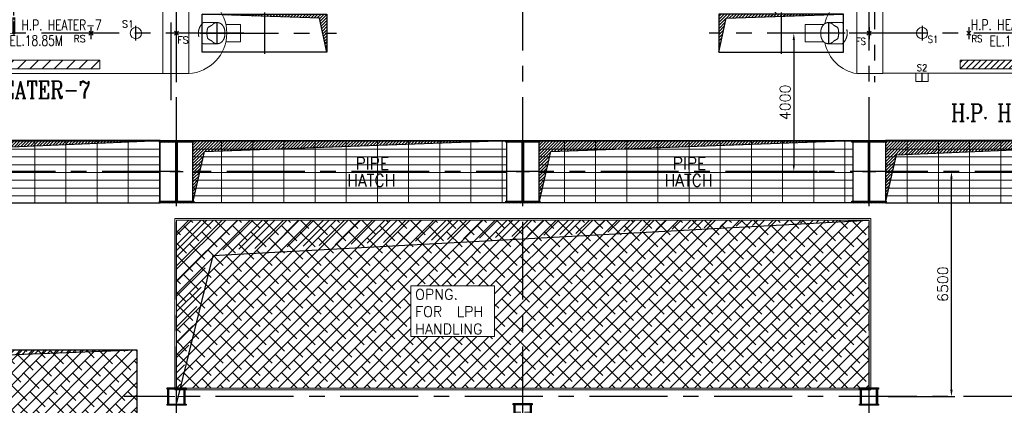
# Model space of a CAD drawing. Header units: inches. Extents: x 306235 to 1392759, y -66369 to 421098.
# Tile 72 of 91: x 480168 to 508603, y 118375 to 129514. Entities that reach past the tile are written whole.
import ezdxf

# ---------------------------------------------------------------- set-up
doc = ezdxf.new("R2010")
doc.units = ezdxf.units.IN
doc.header["$LTSCALE"] = 1800
doc.header["$MEASUREMENT"] = 0
for name, pattern in [('CENTER', [2, 1.25, -0.25, 0.25, -0.25]), ('CENTER2', [1.125, 0.75, -0.125, 0.125, -0.125]), ('HIDDEN', [0.375, 0.25, -0.125]), ('HIDDEN2', [0.1875, 0.125, -0.0625])]:
    doc.linetypes.add(name, pattern=pattern)
doc.layers.get('0').update_dxf_attribs({"color": 253, "lineweight": 9})
for name, color, linetype, lineweight in [('A-CHEQUERED PLATE HATCH', 252, 'Continuous', 9), ('A-REMOVABLE GRATING', 252, 'Continuous', 9), ('EQUIP', 8, 'HIDDEN', 9), ('STEEL', 231, 'Continuous', 18)]:
    doc.layers.add(name, color=color, linetype=linetype, lineweight=lineweight)
for name, color, linetype in [('AUX COL', 1, 'Continuous'), ('CEN', 2, 'CENTER'), ('COL', 1, 'Continuous'), ('DIM', 4, 'Continuous'), ('EXPERIMENT', 6, 'Continuous'), ('GRID', 251, 'CENTER'), ('OPENING', 40, 'Continuous'), ('TEXT', 3, 'Continuous')]:
    doc.layers.add(name, color=color, linetype=linetype)
doc.styles.add('COMPLEX', font='complex')
doc.styles.add('ROAMNS', font='ROMANS.shx')
doc.styles.add('ROMANS', font='romans.shx')
doc.styles.add('ROMANT', font='romant')
doc.dimstyles.new('DIM INT 1', dxfattribs={"dimtxt": 300, "dimasz": 200, "dimexe": 100, "dimexo": 100, "dimgap": 100, "dimtad": 1, "dimdec": 0, "dimzin": 13, "dimdsep": 46, "dimlunit": 5, "dimtxsty": 'ROAMNS', "dimblk1": 'CLOSEDBLANK', "dimcen": 0.09, "dimclrd": 9, "dimclre": 9, "dimclrt": 4, "dimadec": 0, "dimazin": 0, "dimtfac": 1, "dimtdec": 0, "dimtix": 1, "dimtmove": 2, "dimatfit": 3, "dimfxl": 1, "dimtolj": 1, "dimtzin": 13, "dimarcsym": 0})
doc.dimstyles.new('STANDARD1', dxfattribs={"dimtxt": 300, "dimasz": 250, "dimexe": 0, "dimexo": 0, "dimgap": 80, "dimtad": 1, "dimdec": 0, "dimzin": 0, "dimdsep": 46, "dimtxsty": 'ROMANS', "dimcen": 0, "dimclrd": 4, "dimclre": 4, "dimclrt": 7, "dimadec": 0, "dimazin": 0, "dimtfac": 0.09, "dimtdec": 0, "dimtix": 1, "dimtofl": 0, "dimtmove": 0, "dimatfit": 3, "dimfxl": 1, "dimtolj": 1, "dimtzin": 0, "dimarcsym": 0})

# ---------------------------------------------------------------- blocks, each defined once
blk = doc.blocks.new('*D800')
at = {"layer": 'Defpoints', "color": 0, "transparency": 16777216}
for p in [(506936, 125125), (507077, 125125), (505149, 118625)]:
    blk.add_point(p, dxfattribs=at)
at = {"layer": 'DIM', "color": 9, "lineweight": -2, "transparency": 16777216}
for p, q in [((507036, 125125), (507177, 125125)), ((507077, 118825), (507077, 124925)), ((505249, 118625), (507177, 118625))]:
    blk.add_line(p, q, dxfattribs=at)
at = {"layer": 'DIM', "color": 9, "transparency": 16777216}
for points in [[(507044, 124925), (507110, 124925), (507077, 125125)], [(507044, 118825), (507110, 118825), (507077, 118625)]]:
    blk.add_solid(points, dxfattribs=at)
at = {"layer": 'DIM', "color": 4, "transparency": 16777216, "insert": (506827, 121875), "char_height": 300, "attachment_point": 5, "rotation": 90, "style": 'ROAMNS'}
blk.add_mtext('\\A1;6500', dxfattribs=at)
blk = doc.blocks.new('_ClosedBlank')
at = {"color": 0, "linetype": 'ByBlock', "lineweight": -2}
for p, q in [((-1, 0.17), (0, 0)), ((-1, 0.17), (-1, -0.17)), ((0, 0), (-1, -0.17))]:
    blk.add_line(p, q, dxfattribs=at)
blk = doc.blocks.new('*D828')
at = {"layer": 'Defpoints', "color": 0, "transparency": 16777216}
for p in [(502779, 129125), (502524, 125125), (503313, 125125)]:
    blk.add_point(p, dxfattribs=at)
at = {"layer": 'DIM', "color": 9, "lineweight": -2, "transparency": 16777216}
for p, q in [((502679, 129125), (502424, 129125)), ((502524, 128925), (502524, 125325)), ((503213, 125125), (502424, 125125))]:
    blk.add_line(p, q, dxfattribs=at)
at = {"layer": 'DIM', "color": 9, "transparency": 16777216}
for points in [[(502491, 128925), (502557, 128925), (502524, 129125)], [(502491, 125325), (502557, 125325), (502524, 125125)]]:
    blk.add_solid(points, dxfattribs=at)
at = {"layer": 'DIM', "color": 4, "transparency": 16777216, "insert": (502274, 127125), "char_height": 300, "attachment_point": 5, "rotation": 90, "style": 'ROAMNS'}
blk.add_mtext('\\A1;4000', dxfattribs=at)
blk = doc.blocks.new('B-ROW COLUMN')
at = {"layer": 'COL'}
h = blk.add_hatch(dxfattribs=at)
h.set_pattern_fill('ANSI31', color=256, scale=200, style=0)
h.set_pattern_definition([(45, (155648.048, 63141.767), (-17.67767, 17.67767), [])])
h.paths.add_polyline_path([(171095, 85178), (172085, 85178), (172085, 85128), (171095, 85128)])
h.paths.add_polyline_path([(171574, 86878), (171606, 86878), (171606, 85178), (171574, 85178)])
h.paths.add_polyline_path([(171095, 86928), (172085, 86928), (172085, 86878), (171095, 86878)])
blk.add_line((171590, 85128), (171590, 86928))
at = {"layer": 'CEN'}
for p, q in [((171590, 85128), (171590, 86928)), ((171399, 86028), (171782, 86028))]:
    blk.add_line(p, q, dxfattribs=at)
at = {"layer": 'COL'}
for points in [[(171095, 86928), (172085, 86928), (172085, 86878), (171095, 86878)], [(171574, 86878), (171606, 86878), (171606, 85178), (171574, 85178)], [(171095, 85178), (172085, 85178), (172085, 85128), (171095, 85128)]]:
    blk.add_lwpolyline(points, close=True, dxfattribs=at)
blk = doc.blocks.new('A$C79836699')
at = {"layer": 'OPENING'}
h = blk.add_hatch(dxfattribs=at)
h.set_pattern_fill('ANSI31', color=8, scale=500, style=0)
h.set_pattern_definition([(45, (53194.6, -4e-10), (-44.194174, 44.194174), [])])
h.paths.add_polyline_path([(4340, 550), (2440, 550), (2440, 491), (4130, 437), (4340, -550)])
h.paths.add_polyline_path([(2440, 550), (740, 550), (2440, 491)])
at = {"layer": 'STEEL'}
h = blk.add_hatch(dxfattribs=at)
h.set_pattern_fill('ANSI31', color=8, scale=2000, style=0)
h.set_pattern_definition([(45, (120016.07, -225), (-176.7767, 176.7767), [])])
h.paths.add_polyline_path([(-14442, 785), (-14442, 1035), (-2220, 1035), (-2220, 785)])
h = blk.add_hatch(dxfattribs=at)
h.set_pattern_fill('ANSI31', color=8, scale=2000, style=0)
h.set_pattern_definition([(45, (120016.07, -775), (-176.7767, 176.7767), [])])
h.paths.add_polyline_path([(-14442, -1035), (-14442, -785), (-2220, -785), (-2220, -1035)])
at = {"layer": 'CEN', "color": 8, "linetype": 'CENTER'}
for p, q in [((-160, -1939), (-160, 2706)), ((-1175, 1163), (-1175, 1400)), ((0, -1412), (0, 1345)), ((-6485, -322), (-6485, 312)), ((1175, -305), (1175, 305)), ((1945, 0), (-15949, 0)), ((-7485, -175), (-7485, 175)), ((-5890, -250), (-5890, 250)), ((-2470, -175), (-2470, 175)), ((-1175, -210), (-1175, 210))]:
    blk.add_line(p, q, dxfattribs=at)
at = {"layer": 'CEN', "color": 8}
for p, q in [((-8787, 1150), (-15787, -1150)), ((-15787, 1150), (-8787, -1150)), ((2540, 600), (2540, -600)), ((690, 0), (4618, 0))]:
    blk.add_line(p, q, dxfattribs=at)
at = {"layer": 'CEN', "color": 8, "linetype": 'CENTER2', "ltscale": 0.25}
for p, q in [((-5552, 1330), (-5692, 1330)), ((-5622, 1260), (-5622, 1400)), ((-5210, 0), (-5622, 1330)), ((-4630, 1330), (-4770, 1330)), ((-4700, 0), (-4700, 1400))]:
    blk.add_line(p, q, dxfattribs=at)
at = {"layer": 'CEN', "color": 8}
blk.add_lwpolyline([(-8787, 1150), (-15787, 1150), (-15787, -1150), (-8787, -1150)], close=True, dxfattribs=at)
at = {"layer": 'EQUIP', "color": 8, "linetype": 'Continuous'}
for p, q in [((-8155, 1163), (-400, 1163)), ((-8155, 1150), (-8155, -1150)), ((-972, 1400), (-1378, 1400)), ((-1378, 1163), (-1378, 1400)), ((-972, 1163), (-972, 1400)), ((-400, 1170), (-400, -1170)), ((-400, 1170), (350, 1170)), ((350, 1170), (350, -1170)), ((1424, 250), (1845, 250)), ((1845, 250), (1845, -250)), ((1424, -250), (1845, -250)), ((-8155, -1163), (-400, -1163)), ((-400, -1170), (350, -1170))]:
    blk.add_line(p, q, dxfattribs=at)
at = {"layer": 'EQUIP', "color": 8}
for p, q in [((-5239, -9), (-5641, 1290)), ((-5181, 9), (-5584, 1307)), ((-4730, 0), (-4730, 1297)), ((-4670, 0), (-4670, 1297)), ((772, 305), (1175, 305)), ((-6545, -60), (-6425, 60)), ((-6543, 58), (-6427, -58)), ((-2530, -60), (-2410, 60)), ((-2528, 58), (-2412, -58)), ((-60, -60), (60, 60)), ((-58, 58), (58, -58)), ((772, -305), (1175, -305))]:
    blk.add_line(p, q, dxfattribs=at)
blk.add_lwpolyline([(1048, 256, 0.036505), (1022, 228, 0.032991), (904, 160, 0.171006), (904, -160, 0.032991), (1022, -228, 0.036505), (1048, -256, 0.386022), (1302, -256, 0.101773), (1364, -170, 0.060422), (1390, -90, 0.093727), (1390, 90, 0.060422), (1364, 170, 0.101773), (1302, 256, 0.386022), (1048, 256)], format="xyb", dxfattribs=at)
for centre, radius in [((-5622, 1330), 44.5), ((-4700, 1330), 44.5), ((-5210, 0), 30), ((-4700, 0), 30)]:
    blk.add_circle(centre, radius, dxfattribs=at)
at = {"layer": 'EQUIP', "color": 8, "linetype": 'Continuous'}
for centre, radius in [((-7485, 0), 107), ((-6485, 0), 203), ((-6485, 0), 57), ((-5210, 0), 30), ((-4700, 0), 30), ((-1175, 0), 162)]:
    blk.add_circle(centre, radius, dxfattribs=at)
at = {"layer": 'EQUIP', "color": 8, "linetype": 'HIDDEN2', "ltscale": 0.3}
blk.add_circle((-5890, 0), 203, dxfattribs=at)
at = {"layer": 'EQUIP', "color": 8}
for centre, radius, start, end in [((-7425, 0), 1362, 122.4167, 237.5833), ((1031, 0), 400, 130.2631, 229.7369)]:
    blk.add_arc(centre, radius, start, end, dxfattribs=at)
at = {"layer": 'EQUIP', "color": 8, "linetype": 'Continuous'}
blk.add_arc((278, 0), 1172, 273.5226, 86.4774, dxfattribs=at)
at = {"layer": 'OPENING', "color": 8}
blk.add_lwpolyline([(740, 550), (4340, 550), (4340, -550), (740, -550)], close=True, dxfattribs=at)
blk.add_lwpolyline([(4340, -550), (4130, 437), (740, 550)], dxfattribs=at)
at = {"layer": 'STEEL', "color": 8}
for points in [[(-2220, 785), (-14442, 785), (-14442, 1035), (-2220, 1035)], [(-2220, -785), (-14442, -785), (-14442, -1035), (-2220, -1035)]]:
    blk.add_lwpolyline(points, close=True, dxfattribs=at)
at = {"layer": 'EQUIP', "color": 8, "linetype": 'Continuous', "char_height": 200, "attachment_point": 9, "style": 'ROMANS'}
for s, insert in [('\\A1;S2', (-1035, 892, 600)), ('\\A1;S1', (-1230, 165, 300)), ('\\A1;S4', (-7625, 50)), ('\\A1;S3', (-6708, 46)), ('\\A1;RS', (-6622, -386, 300)), ('\\A1;S11', (-5209, -274)), ('\\A1;RS', (-2624, -259, 300)), ('\\A1;FS', (349, -296, 300))]:
    blk.add_mtext(s, dxfattribs=dict(at, insert=insert))
at = {"layer": 'EXPERIMENT', "color": 8, "style": 'COMPLEX', "width": 0.8}
blk.add_text('H.P. HEATER-7', height=500, dxfattribs=at).set_placement((-6785, -1883))
at = {"layer": 'TEXT', "color": 8, "style": 'ROMANS', "width": 0.8}
blk.add_text('REF.', height=200, rotation=90, dxfattribs=at).set_placement((-218, 2152))
at = {"layer": 'TEXT', "color": 8}
for s, height, style, width, p in [('SPACE FOR TUBE REMOVAL ONLY', 350, 'ROMANS', 0.5, (-13497, 75)), ('H.P. HEATER-7', 300, 'ROMANT', 0.75, (-4477, 83)), ('EL.18.85M', 300, 'ROMANT', 0.75, (-4828, -364))]:
    blk.add_text(s, height=height, dxfattribs=dict(at, style=style, width=width)).set_placement(p)
blk = doc.blocks.new('AUX COLUM')
at = {"color": 2, "linetype": 'CENTER2', "ltscale": 0.15}
for p, q in [((29940, 90436), (29440, 90436)), ((29690, 90186), (29690, 90686))]:
    blk.add_line(p, q, dxfattribs=at)
at = {"layer": 'AUX COL'}
for p, q in [((29440, 90218), (29440, 90654)), ((29472, 90218), (29472, 90654)), ((29908, 90218), (29908, 90654)), ((29940, 90218), (29940, 90654))]:
    blk.add_line(p, q, dxfattribs=at)
for points in [[(29415, 90686), (29965, 90686), (29965, 90654), (29415, 90654)], [(29415, 90218), (29965, 90218), (29965, 90186), (29415, 90186)]]:
    blk.add_lwpolyline(points, close=True, dxfattribs=at)
blk = doc.blocks.new('A$C69771F75')
at = {"layer": 'OPENING'}
h = blk.add_hatch(dxfattribs=at)
h.set_pattern_fill('ANSI31', color=256, scale=500, style=0)
h.set_pattern_definition([(45, (33194.6, -3e-10), (-44.19417, 44.19417), [])])
h.paths.add_polyline_path([(-4340, 550), (-2440, 550), (-2440, 491), (-4130, 437), (-4340, -550)])
h.paths.add_polyline_path([(-2440, 550), (-740, 550), (-2440, 491)])
at = {"layer": 'STEEL'}
h = blk.add_hatch(dxfattribs=at)
h.set_pattern_fill('ANSI31', color=8, scale=1000, style=0)
h.set_pattern_definition([(45, (9091.21, 436.72), (-88.3883, 88.3883), [])])
h.paths.add_polyline_path([(19673, 1035), (19673, 785), (2630, 785), (2630, 1035)])
h = blk.add_hatch(dxfattribs=at)
h.set_pattern_fill('ANSI31', color=8, scale=1000, style=0)
h.set_pattern_definition([(45, (9091.21, -1383.28), (-88.3883, 88.3883), [])])
h.paths.add_polyline_path([(19673, -785), (19673, -1035), (2630, -1035), (2630, -785)])
at = {"layer": 'CEN', "color": 8, "linetype": 'CENTER'}
for p, q in [((160, 2361), (160, -1415)), ((-1175, 305), (-1175, -305)), ((0, 175), (0, -175)), ((1530, 210), (1530, -210)), ((2880, 175), (2880, -175)), ((8460, 225), (8460, -225)), ((9180, 175), (9180, -175)), ((10350, 240), (10350, -252)), ((1530, -1400), (1530, -1155))]:
    blk.add_line(p, q, dxfattribs=at)
at = {"layer": 'CEN', "color": 8}
for p, q in [((22222, 1170), (12222, -1170)), ((22222, -1170), (12222, 1170)), ((5775, -1350), (5625, -1350)), ((6816, -1350), (6666, -1350))]:
    blk.add_line(p, q, dxfattribs=at)
at = {"layer": 'CEN'}
for p, q in [((-2540, 600), (-2540, -600)), ((-690, 0), (-4618, 0))]:
    blk.add_line(p, q, dxfattribs=at)
at = {"layer": 'CEN', "linetype": 'CENTER'}
blk.add_line((19673, 0), (-1890, 0), dxfattribs=at)
at = {"layer": 'CEN', "color": 8, "linetype": 'CENTER2', "ltscale": 0.25}
for p, q in [((5700, 0), (5700, -1350)), ((6210, 0), (6741, -1350))]:
    blk.add_line(p, q, dxfattribs=at)
at = {"layer": 'CEN', "color": 8}
blk.add_lwpolyline([(22222, 1170), (12222, 1170), (12222, -1170), (22222, -1170)], close=True, dxfattribs=at)
at = {"layer": 'EQUIP', "color": 8, "linetype": 'Continuous'}
for p, q in [((-350, 1170), (-350, -1170)), ((400, 1170), (-350, 1170)), ((400, 1170), (400, -1170)), ((11554, 1155), (400, 1155)), ((11554, 1155), (11554, -1155)), ((-1308, 250), (-1845, 250)), ((-1845, 250), (-1845, -250)), ((-1308, -250), (-1845, -250)), ((400, -1170), (-350, -1170)), ((11554, -1155), (400, -1155)), ((1352, -1400), (1352, -1155)), ((1352, -1400), (1708, -1400)), ((1708, -1400), (1708, -1155))]:
    blk.add_line(p, q, dxfattribs=at)
at = {"layer": 'EQUIP', "color": 8}
for p, q in [((-772, 305), (-1175, 305)), ((-60, -60), (60, 60)), ((-58, 58), (58, -58)), ((2820, -60), (2940, 60)), ((2822, 58), (2938, -58)), ((5670, 0), (5670, -1318)), ((5730, 0), (5730, -1317)), ((6238, 11), (6757, -1308)), ((9120, -60), (9240, 60)), ((9122, 58), (9238, -58)), ((6182, -11), (6702, -1331)), ((-772, -305), (-1175, -305))]:
    blk.add_line(p, q, dxfattribs=at)
blk.add_lwpolyline([(-1175, 305, -0.186311), (-1048, 256, -0.036505), (-1022, 228, -0.032991), (-904, 160, -0.084887), (-877, 0, -0.084887), (-904, -160, -0.032991), (-1022, -228, -0.036505), (-1048, -256, -0.186311), (-1175, -305, -0.186311), (-1302, -256, -0.101773), (-1364, -170, -0.060422), (-1390, -90, -0.046761), (-1398, 0, -0.046761), (-1390, 90, -0.060422), (-1364, 170, -0.101773), (-1302, 256, -0.186311)], format="xyb", close=True, dxfattribs=at)
at = {"layer": 'EQUIP', "color": 8, "linetype": 'Continuous'}
for centre, radius in [((1530, 0), 162), ((5700, 0), 30), ((5700, 0), 30), ((6210, 0), 30), ((6210, 0), 30), ((9180, 0), 94.5), ((9180, 0), 44.5), ((10350, 0), 188), ((10350, 0), 124)]:
    blk.add_circle(centre, radius, dxfattribs=at)
at = {"layer": 'EQUIP', "color": 8, "linetype": 'HIDDEN', "ltscale": 0.3}
blk.add_circle((8460, 0), 178, dxfattribs=at)
at = {"layer": 'EQUIP', "color": 8}
for centre in [(5700, -1350), (6742, -1350)]:
    blk.add_circle(centre, 44.5, dxfattribs=at)
at = {"layer": 'EQUIP', "color": 8, "linetype": 'Continuous'}
for centre, start, end in [((-160, 46), 99.5834, 168.397), ((-160, -46), 191.603, 260.4166)]:
    blk.add_arc(centre, 1140, start, end, dxfattribs=at)
at = {"layer": 'EQUIP', "color": 8}
for centre, radius, start, end in [((10890, 0), 1332, 299.9106, 60.0894), ((-1031, 0), 400, 310.2631, 49.7369)]:
    blk.add_arc(centre, radius, start, end, dxfattribs=at)
at = {"layer": 'OPENING'}
blk.add_lwpolyline([(-740, 550), (-4340, 550), (-4340, -550), (-740, -550)], close=True, dxfattribs=at)
blk.add_lwpolyline([(-4340, -550), (-4130, 437), (-740, 550)], dxfattribs=at)
at = {"layer": 'STEEL', "color": 8}
for points in [[(2630, 785), (19673, 785), (19673, 1035), (2630, 1035)], [(2630, -1035), (19673, -1035), (19673, -785), (2630, -785)]]:
    blk.add_lwpolyline(points, close=True, dxfattribs=at)
at = {"layer": 'EQUIP', "color": 8, "linetype": 'Continuous', "style": 'ROMANS', "width": 0.9}
for s, p in [('S3', (10547, 67)), ('FS', (-383, -335)), ('S1', (1692, -276)), ('RS', (2957, -261)), ('S11', (7801, -246)), ('RS', (8722, -261)), ('S2', (1375, -1101))]:
    blk.add_text(s, height=200, dxfattribs=at).set_placement(p)
at = {"layer": 'EQUIP', "color": 8, "linetype": 'Continuous', "insert": (9040, 50), "char_height": 200, "attachment_point": 9, "style": 'ROMANS'}
blk.add_mtext('\\A1;S4', dxfattribs=at)
at = {"layer": 'EXPERIMENT', "color": 8, "style": 'COMPLEX', "width": 0.8}
blk.add_text('H.P. HEATER-8', height=500, dxfattribs=at).set_placement((2368, -2550))
at = {"layer": 'TEXT', "color": 8, "style": 'ROMANS', "width": 0.8}
blk.add_text('REF.', height=250, rotation=90, dxfattribs=at).set_placement((97, 1878))
at = {"layer": 'TEXT', "color": 3, "style": 'ROMANS', "width": 0.8}
for s, p in [('3600X1100MM', (-5697, 1288)), ('OPENING', (-5286, 888))]:
    blk.add_text(s, height=300, dxfattribs=at).set_placement(p)
at = {"layer": 'TEXT', "color": 8}
for s, height, style, width, p in [('H.P. HEATER-8', 300, 'ROMANT', 0.75, (2942, 91)), ('SPACE FOR TUBE REMOVAL ONLY', 350, 'ROMANS', 0.65, (13801, 75)), ('EL.18.85M', 300, 'ROMANT', 0.75, (3480, -379))]:
    blk.add_text(s, height=height, dxfattribs=dict(at, style=style, width=width)).set_placement(p)
at = {"layer": 'DIM'}
blk.add_leader([(-2660, 550), (-3247, 1238), (-5697, 1238)], dimstyle='STANDARD1', dxfattribs=at)

msp = doc.modelspace()

# ---------------------------------------------------------------- hatches: boundary and pattern name
at = {"layer": 'A-CHEQUERED PLATE HATCH', "linetype": 'Continuous'}
h = msp.add_hatch(dxfattribs=at)
h.set_pattern_fill('ANSI38', color=256, scale=2000, angle=180, style=0)
h.paths.add_polyline_path([(484697.7, 123725), (504697.7, 123725), (504697.7, 118875), (484697.7, 118875)])
h.paths.add_polyline_path([(491468.2, 121830.4), (493883.7, 121830.4), (493883.7, 120366.7), (491468.2, 120366.7)], flags=16)
h = msp.add_hatch(dxfattribs=at)
h.set_pattern_fill('ANSI38', color=256, scale=2000, angle=180, style=0)
h.set_pattern_definition([(225, (9884, 1749.42), (176.7767, -176.7767), []), (315, (9884, 1749.42), (530.33009, -176.7767), [625, -375])])
edge = h.paths.add_edge_path(flags=16)
edge.add_arc((476871.9, 119248.6), 339.7, 0, 360)
h.paths.add_polyline_path([(474547.7, 117274.7), (483547.7, 117274.7), (483547.7, 119974.7), (474547.7, 119974.7)])
h.paths.add_polyline_path([(476612.3, 117499.7), (478295.6, 117499.7), (478295.6, 118449.7), (476612.3, 118449.7)], flags=16)
at = {"layer": 'A-REMOVABLE GRATING'}
h = msp.add_hatch(dxfattribs=at)
h.set_pattern_fill('GRATE', color=256, scale=7200, style=0)
h.paths.add_polyline_path([(474167.7, 124225), (484227.7, 124225), (484227.7, 126025), (474167.7, 126025)])
h = msp.add_hatch(dxfattribs=at)
h.set_pattern_fill('GRATE', color=256, scale=7200, style=0)
h.paths.add_polyline_path([(485167.7, 126025), (494227.7, 126025), (494227.7, 124225), (485167.7, 124225)])
h = msp.add_hatch(dxfattribs=at)
h.set_pattern_fill('GRATE', color=256, scale=7200, style=0)
h.paths.add_polyline_path([(495167.7, 126025), (504227.7, 126025), (504227.7, 124225), (495167.7, 124225)])
h = msp.add_hatch(dxfattribs=at)
h.set_pattern_fill('GRATE', color=256, scale=7200, style=0)
h.paths.add_polyline_path([(505167.7, 124225), (515227.7, 124225), (515227.7, 126025), (505167.7, 126025)])
at = {"layer": 'OPENING'}
h = msp.add_hatch(dxfattribs=at)
h.set_pattern_fill('ANSI31', color=256, scale=500, style=0)
h.set_pattern_definition([(45, (367103.95, 39097.354), (-44.194174, 44.194174), [])])
h.paths.add_polyline_path([(484227.7, 126025), (474167.7, 126025), (474167.7, 125125), (474378, 125125), (474491.4, 125610.2)])
h.paths.add_polyline_path([(474378, 125125), (474167.7, 125125), (474167.7, 124225)])
h = msp.add_hatch(dxfattribs=at)
h.set_pattern_fill('ANSI31', color=256, scale=500, style=0)
h.set_pattern_definition([(45, (-22318.77, 27197.354), (-44.194174, 44.194174), [])])
h.paths.add_polyline_path([(494227.7, 126025), (485167.7, 126025), (485167.7, 125225), (485397.7, 125221.4), (485508.9, 125703.1)])
h.paths.add_polyline_path([(485397.7, 125221.4), (485167.7, 125225), (485167.7, 124225)])
h = msp.add_hatch(dxfattribs=at)
h.set_pattern_fill('ANSI31', color=256, scale=500, style=0)
h.set_pattern_definition([(45, (-12318.77, 27197.354), (-44.194174, 44.194174), [])])
h.paths.add_polyline_path([(504227.7, 126025), (495167.7, 126025), (495167.7, 125225), (495397.7, 125221.4), (495508.9, 125703.1)])
h.paths.add_polyline_path([(495397.7, 125221.4), (495167.7, 125225), (495167.7, 124225)])
h = msp.add_hatch(dxfattribs=at)
h.set_pattern_fill('ANSI31', color=256, scale=500, style=0)
h.set_pattern_definition([(45, (376603.95, 39097.354), (-44.194174, 44.194174), [])])
h.paths.add_polyline_path([(515227.7, 126025), (505167.7, 126025), (505167.7, 125125), (505378, 125125), (505491.4, 125610.2)])
h.paths.add_polyline_path([(505378, 125125), (505167.7, 125125), (505167.7, 124225)])
h = msp.add_hatch(dxfattribs=at)
h.set_pattern_fill('ANSI31', color=256, scale=2500, style=0)
h.set_pattern_definition([(45, (402021.95, 399.67), (-220.97087, 220.97087), [])])
h.paths.add_polyline_path([(504697.7, 123725), (484697.7, 123725), (484697.7, 118449.1), (485627.7, 122843.8)])
h = msp.add_hatch(dxfattribs=at)
h.set_pattern_fill('ANSI31', color=9, scale=1000, style=0)
h.set_pattern_definition([(45, (-487603.99, -239354.94), (-88.388348, 88.388348), [])])
h.paths.add_polyline_path([(483547.7, 119974.6), (474547.7, 119974.6), (474547.7, 117374.6), (474837.2, 119655.4)])

# ---------------------------------------------------------------- linework, layer by layer
at = {"color": 1}
for points in [[(484647.7, 123775), (504747.7, 123775), (504747.7, 118825), (484647.7, 118825)], [(484697.7, 123725), (504697.7, 123725), (504697.7, 118875), (484697.7, 118875)]]:
    msp.add_lwpolyline(points, close=True, dxfattribs=at)
at = {"layer": 'A-CHEQUERED PLATE HATCH', "linetype": 'Continuous'}
msp.add_lwpolyline([(491468.2, 121830.4), (493883.7, 121830.4), (493883.7, 120366.7), (491468.2, 120366.7)], close=True, dxfattribs=at)
at = {"layer": 'GRID'}
for p, q in [((504697.7, 85427.5), (504697.7, 140950.2)), ((484697.7, 85427.2), (484697.7, 140624.7)), ((494697.7, 85427.2), (494697.7, 140624.7)), ((545997.7, 125125), (441197.7, 125125)), ((504697.7, 118106.6), (504697.7, 119190.7)), ((509675.2, 118625), (483181.6, 118625)), ((505280.9, 118625), (503918.9, 118625))]:
    msp.add_line(p, q, dxfattribs=at)
at = {"layer": 'OPENING'}
for q in [(504697.7, 123725), (484697.7, 118449.1)]:
    msp.add_line((485748.5, 122700.4), q, dxfattribs=at)
at = {"layer": 'OPENING', "lineweight": 30}
msp.add_line((474837.2, 119655.4), (483547.7, 119974.6), dxfattribs=at)
at = {"layer": 'OPENING'}
for points in [[(474167.7, 124225), (474491.4, 125610.2), (484227.7, 126025)], [(485167.7, 124225), (485508.9, 125703.1), (494227.7, 126025)], [(495167.7, 124225), (495508.9, 125703.1), (504227.7, 126025)], [(505167.7, 124225), (505491.4, 125610.2), (515227.7, 126025)]]:
    msp.add_lwpolyline(points, dxfattribs=at)
for points in [[(474167.7, 124225), (484227.7, 124225), (484227.7, 126025), (474167.7, 126025)], [(485167.7, 126025), (494227.7, 126025), (494227.7, 124225), (485167.7, 124225)], [(495167.7, 126025), (504227.7, 126025), (504227.7, 124225), (495167.7, 124225)], [(505167.7, 124225), (515227.7, 124225), (515227.7, 126025), (505167.7, 126025)], [(474547.7, 119974.7), (483547.7, 119974.7), (483547.7, 117274.7), (474547.7, 117274.7)]]:
    msp.add_lwpolyline(points, close=True, dxfattribs=at)

# ---------------------------------------------------------------- block references
for name, p in [('A$C79836699', (484697.7, 129125)), ('A$C69771F75', (504697.7, 129125)), ('B-ROW COLUMN', (313107.5, 39097.4)), ('B-ROW COLUMN', (323107.5, 39097.7)), ('B-ROW COLUMN', (333107.5, 39097.7))]:
    msp.add_blockref(name, p)
at = {"color": 9}
for p in [(455007.5, 28189.4), (475007.5, 28189.4), (465007.5, 27739.4)]:
    msp.add_blockref('AUX COLUM', p, dxfattribs=at)

# ---------------------------------------------------------------- texts
at = {"layer": 'TEXT', "color": 3, "style": 'ROMANS', "width": 0.936038}
for s, p in [(' PIPE', (489639.9, 125189.7, -1000)), (' PIPE', (498800.9, 125189.7, -1000)), ('HATCH', (489626.2, 124698)), ('HATCH', (498787.3, 124698))]:
    msp.add_text(s, height=350, dxfattribs=at).set_placement(p)
at = {"layer": 'TEXT', "attachment_point": 1, "style": 'ROMANS'}
for s, insert, char_height, width in [('\\pi-129.07;COMPUTER\\P\\pi811.41;ROOM', (446500.4, 127332.3), 500, 3551.393), ('OPNG. FOR  LPH HANDLING', (491589, 121729.3), 300, 2239.259)]:
    msp.add_mtext(s, dxfattribs=dict(at, insert=insert, char_height=char_height, width=width))

# ---------------------------------------------------------------- dimensions: what is measured, and where the dimension line sits
at = {"layer": 'DIM'}
for base, p1, p2, picture, middle in [((502523.9, 125125), (502778.9, 129125), (503312.7, 125125), '*D828', (502273.9, 127125)), ((507077.1, 125125), (505148.7, 118625), (506935.9, 125125), '*D800', (506827.1, 121875))]:
    dim = msp.add_linear_dim(base=base, p1=p1, p2=p2, angle=90, dimstyle='DIM INT 1', override={"dimtmove": 0}, dxfattribs=at)
    dim.commit()
    dim.dimension.update_dxf_attribs({"geometry": picture, "text_midpoint": middle})

doc.saveas('drawing.dxf')
